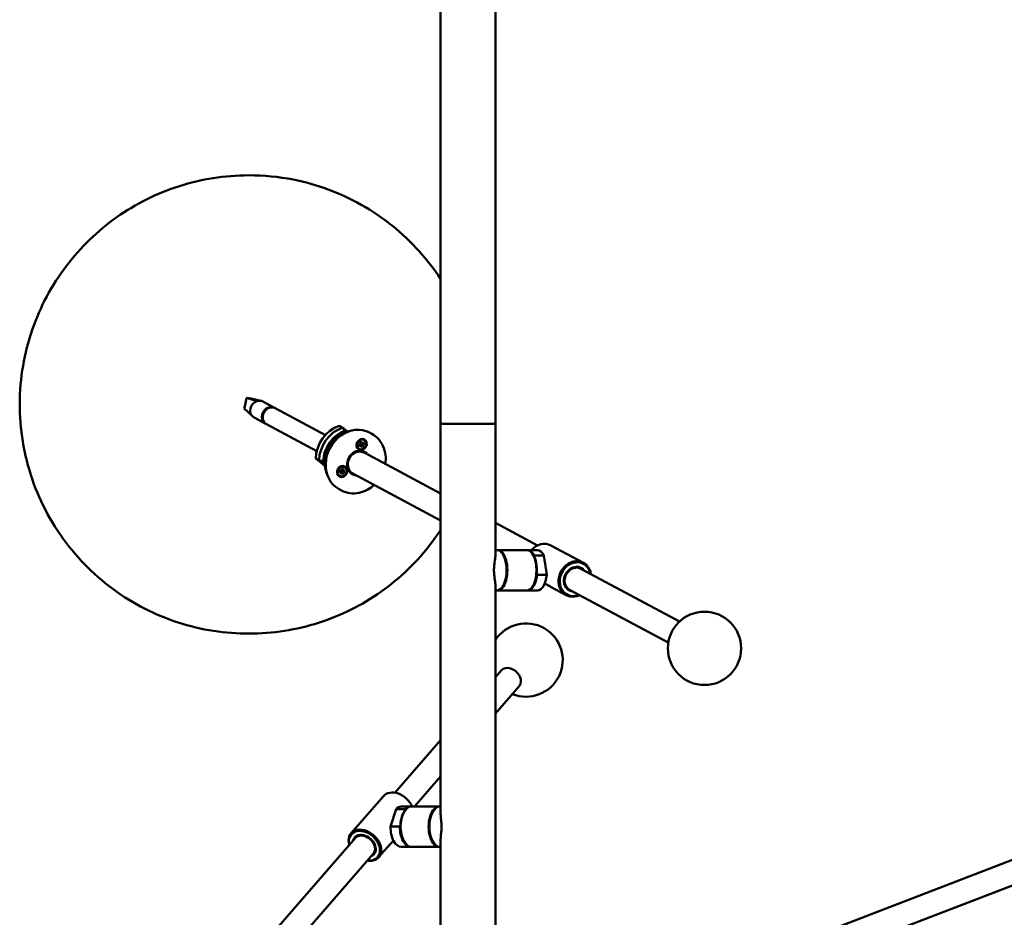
# Model space of a CAD drawing. Header units: millimetres. Extents: x 166 to 3217, y 680 to 4465.
# Tile 13 of 16: x 2167 to 2704, y 2637 to 3127. Entities that reach past the tile are written whole.
import ezdxf

# ---------------------------------------------------------------- set-up
doc = ezdxf.new("R2010")
doc.units = ezdxf.units.MM
doc.header["$LTSCALE"] = 16
doc.layers.add('Widoczne (ISO)', color=7, linetype='Continuous', lineweight=50)

msp = doc.modelspace()

# ---------------------------------------------------------------- linework, layer by layer
at = {"layer": 'Widoczne (ISO)'}
for p, q in [((2396.39, 3166.36), (2396.39, 2906.36)), ((2426.39, 3166.36), (2426.39, 2906.36)), ((2289.49, 2915.76), (2290.3, 2919.42)), ((2290.3, 2919.42), (2290.53, 2920.48)), ((2290.53, 2920.48), (2291.83, 2920.32)), ((2290.53, 2920.48), (2296.16, 2918.73)), ((2291.83, 2920.32), (2292.76, 2920.07)), ((2289.26, 2914.7), (2289.49, 2915.76)), ((2289.26, 2914.7), (2293.31, 2910.77)), ((2305.65, 2915.09), (2299.28, 2918.5)), ((2306.11, 2914.85), (2333.51, 2900.18)), ((2300.93, 2906.27), (2294.56, 2909.69)), ((2301.39, 2906.03), (2328.8, 2891.36)), ((2342.86, 2904.19), (2341.04, 2905.17)), ((2344.53, 2902.58), (2343.22, 2903.28)), ((2396.39, 2693.96), (2396.39, 2906.36)), ((2396.39, 2906.36), (2426.39, 2906.36)), ((2396.39, 2906.36), (2426.39, 2906.36)), ((2426.39, 2834.81), (2426.39, 2906.36)), ((2344.53, 2902.58), (2345.23, 2902.03)), ((2354.61, 2897.44), (2354.49, 2897.5)), ((2357.54, 2901.5), (2358.9, 2900.77)), ((2351.83, 2894.54), (2352.6, 2894.84)), ((2352.01, 2892.59), (2351.9, 2892.65)), ((2352, 2895.43), (2352.79, 2895.26)), ((2352, 2895.43), (2352.63, 2895.24)), ((2352.74, 2895.11), (2352, 2895.43)), ((2352.07, 2893.92), (2352.75, 2894.46)), ((2352.46, 2896.23), (2352.87, 2895.56)), ((2352.97, 2894.47), (2352.53, 2894.81)), ((2353.32, 2894.36), (2352.66, 2894.87)), ((2353.34, 2895.64), (2352.68, 2895.86)), ((2352.75, 2893.52), (2353.01, 2894.42)), ((2353.14, 2894.38), (2352.75, 2893.52)), ((2353.06, 2896.58), (2353.23, 2895.77)), ((2353.69, 2895.53), (2353.38, 2895.64)), ((2353.56, 2893.45), (2353.38, 2894.26)), ((2353.47, 2895.65), (2353.86, 2896.51)), ((2353.86, 2896.51), (2353.6, 2895.61)), ((2354.16, 2893.8), (2353.75, 2894.47)), ((2354.62, 2894.6), (2353.82, 2894.77)), ((2354.55, 2896.11), (2353.87, 2895.57)), ((2354.62, 2894.6), (2353.87, 2894.85)), ((2353.88, 2894.92), (2354.62, 2894.6)), ((2354.79, 2895.49), (2354.02, 2895.19)), ((2328.24, 2887.36), (2330.07, 2886.38)), ((2333.28, 2883.37), (2328.24, 2887.36)), ((2354.62, 2890.58), (2396.39, 2868.23)), ((2332.32, 2885.58), (2331.01, 2886.28)), ((2333.22, 2884.86), (2332.32, 2885.58)), ((2341.85, 2881.37), (2342.42, 2880.79)), ((2341.85, 2881.37), (2342.26, 2880.83)), ((2342.31, 2880.68), (2341.85, 2881.37)), ((2342.58, 2881.88), (2342.61, 2881.03)), ((2343.22, 2881.89), (2343.01, 2881.04)), ((2343.15, 2880.8), (2343.85, 2881.4)), ((2343.85, 2881.4), (2343.2, 2880.85)), ((2343.85, 2881.4), (2343.23, 2880.7)), ((2344.03, 2882.72), (2343.91, 2882.78)), ((2341.23, 2879.92), (2342.03, 2880.07)), ((2341.31, 2880.62), (2342.07, 2880.5)), ((2341.43, 2877.87), (2341.32, 2877.93)), ((2342.16, 2880.04), (2341.47, 2880.57)), ((2341.61, 2879.18), (2342.22, 2879.89)), ((2342.31, 2879.78), (2341.61, 2879.18)), ((2342.39, 2879.75), (2342.22, 2879.88)), ((2342.24, 2878.69), (2342.45, 2879.54)), ((2342.3, 2880.82), (2342.26, 2880.83)), ((2343.35, 2880.52), (2342.54, 2880.79)), ((2343.11, 2880.81), (2342.61, 2880.98)), ((2342.88, 2878.7), (2342.85, 2879.55)), ((2343.61, 2879.21), (2343.04, 2879.79)), ((2343.61, 2879.21), (2343.09, 2879.81)), ((2343.15, 2879.9), (2343.61, 2879.21)), ((2344.15, 2879.96), (2343.38, 2880.08)), ((2344.22, 2880.66), (2343.43, 2880.52)), ((2348.49, 2879.12), (2396.39, 2853.48)), ((2341.02, 2870.64), (2342.39, 2869.91)), ((2426.39, 2852.17), (2449.28, 2839.91)), ((2456.67, 2839.93), (2474.43, 2830.42)), ((2426.39, 2837.42), (2426.51, 2837.36)), ((2426.39, 2837.36), (2427.28, 2837.36)), ((2427.72, 2837.36), (2443.62, 2837.36)), ((2449.35, 2837.36), (2444.06, 2837.36)), ((2446.68, 2835.25), (2446.36, 2835.68)), ((2452.84, 2834.47), (2447.55, 2834.47)), ((2447.69, 2833.45), (2447.55, 2834.47)), ((2452.84, 2834.47), (2454.39, 2823.88)), ((2449.09, 2823.88), (2448.94, 2824.9)), ((2449.09, 2823.88), (2454.39, 2823.88)), ((2473.01, 2827.22), (2526.88, 2798.38)), ((2426.39, 2559.84), (2426.39, 2817.91)), ((2446.68, 2817.47), (2446.36, 2817.04)), ((2453.23, 2819.09), (2455.35, 2817.95)), ((2456.88, 2817.13), (2464.99, 2812.79)), ((2426.39, 2815.36), (2427.28, 2815.36)), ((2427.72, 2815.36), (2443.62, 2815.36)), ((2449.35, 2815.36), (2444.06, 2815.36)), ((2466.87, 2815.76), (2520.74, 2786.92)), ((2426.39, 2768.05), (2429.6, 2771.75)), ((2426.39, 2748.25), (2439.41, 2763.22)), ((2371.43, 2704.92), (2396.39, 2733.59)), ((2382.09, 2697.36), (2396.39, 2713.79)), ((2817.18, 2710), (2425.76, 2559.6)), ((2347.53, 2682.79), (2365.18, 2703.07)), ((2369.09, 2686.53), (2372.13, 2696.02)), ((2372.13, 2696.02), (2377.22, 2696.02)), ((2374.92, 2697.36), (2380.01, 2697.36)), ((2376.53, 2694.56), (2376.79, 2694.95)), ((2377.22, 2696.02), (2376.96, 2695.19)), ((2395.7, 2697.36), (2380.43, 2697.36)), ((2396.39, 2697.36), (2396.12, 2697.36)), ((2821.84, 2697.87), (2430.42, 2547.46)), ((2369.09, 2686.53), (2374.18, 2686.53)), ((2374.48, 2687.45), (2374.18, 2686.53)), ((2212.26, 2522.05), (2349.94, 2680.23)), ((2362.61, 2669.65), (2370.65, 2678.88)), ((2376.53, 2678.16), (2376.79, 2677.77)), ((2396.39, 2552.06), (2396.39, 2678.76)), ((2222.07, 2513.52), (2359.75, 2671.69)), ((2374.92, 2675.36), (2380.01, 2675.36)), ((2395.7, 2675.36), (2380.43, 2675.36)), ((2396.39, 2675.36), (2396.12, 2675.36))]:
    msp.add_line(p, q, dxfattribs=at)
msp.add_circle((2540.48, 2783.73), 20, dxfattribs=at)
msp.add_arc((2443.08, 2777.33), 20, 247.9287, 146.5716, dxfattribs=at)
for centre, major_axis, ratio, start_param, end_param in [((2296.92, 2914.09), (2.36, 4.41), 0.856327, 0, 0.729169), ((2296.92, 2914.09), (-2.36, -4.41), 0.856327, 3.870761, 6.18932), ((2303.29, 2910.68), (2.36, 4.41), 0.856327, 6.222841, 9.485123), ((2303.75, 2910.44), (-2.36, -4.41), 0.856327, 3.141593, 6.283185), ((2296.92, 2914.09), (-2.36, -4.41), 0.856327, 6.18932, 6.283185), ((2343.82, 2888.99), (-8.26, -15.43), 0.856327, 3.879309, 5.238739), ((2345.64, 2888.02), (-8.26, -15.43), 0.856327, 3.879309, 5.238739), ((2349.28, 2886.07), (8.26, 15.43), 0.856327, 0, 3.141593), ((2347, 2887.29), (7.79, 14.55), 0.856327, 0.727656, 2.107206), ((2347.91, 2886.8), (7.79, 14.55), 0.856327, 0.540588, 2.601004), ((2353.2, 2895.07), (-1.3, -2.42), 0.856327, 3.141593, 6.283185), ((2351.56, 2884.85), (3.3, 6.17), 0.856327, 5.902934, 9.805029), ((2352.56, 2895.03), (0.101, 0.188), 0.856327, 3.927716, 5.554664), ((2352.79, 2895.35), (0.264, 0.067), 0.326868, 3.98639, 4.642698), ((2352.66, 2895.01), (0.131, -0.263), 0.40326, 1.778248, 2.434555), ((2352.85, 2894.3), (0.101, 0.188), 0.856327, 5.757656, 7.384605), ((2352.7, 2895.43), (0.101, 0.188), 0.856327, 4.18686, 5.813808), ((2352.6, 2895.4), (-0.387, -0.723), 0.856327, 0.951158, 1.055944), ((2353.27, 2894.15), (-0.306, 0.151), 0.564151, 5.381691, 6.030559), ((2353.2, 2894.19), (0.101, 0.188), 0.856327, 5.498512, 7.125461), ((2353.42, 2895.84), (-0.101, -0.188), 0.856327, 5.498512, 7.125461), ((2353.84, 2895.69), (0.315, -0.128), 0.560263, 3.483301, 4.118418), ((2353.77, 2895.73), (-0.101, -0.188), 0.856327, 5.757656, 7.384605), ((2353.91, 2894.6), (-0.101, -0.188), 0.856327, 4.18686, 5.813808), ((2354.01, 2894.58), (0.153, -0.262), 0.437159, 3.024913, 3.68122), ((2354.14, 2894.92), (-0.279, -0.052), 0.369094, 5.870625, 6.526933), ((2354.06, 2895), (-0.101, -0.188), 0.856327, 3.927716, 5.554664), ((2351.56, 2884.85), (3.07, 5.73), 0.856327, 0, 3.141593), ((2351.33, 2884.97), (-3.07, -5.73), 0.856327, 3.118395, 6.306383), ((2351.1, 2885.09), (3.07, 5.73), 0.856327, 6.236778, 6.259988), ((2342.62, 2880.35), (-1.3, -2.42), 0.856327, 3.141593, 6.283185), ((2342.03, 2879.86), (0.101, 0.188), 0.856327, 5.255752, 6.8827), ((2342.12, 2880.7), (-0.101, -0.188), 0.856327, 0.284219, 1.911167), ((2342.35, 2879.54), (-0.263, 0.212), 0.551184, 5.260549, 5.911895), ((2342.5, 2880.93), (0.304, 0.016), 0.440648, 3.7773, 4.433608), ((2342.24, 2880.67), (0.066, -0.25), 0.274593, 1.548858, 2.205166), ((2342.27, 2879.57), (0.101, 0.188), 0.856327, 4.996608, 6.623556), ((2342.42, 2881), (0.101, 0.188), 0.856327, 3.684956, 5.311904), ((2342.02, 2880.67), (-0.387, -0.723), 0.856327, 1.900491, 2.063581), ((2343.04, 2879.58), (-0.101, -0.188), 0.856327, 3.684956, 5.311904), ((2343.19, 2881.01), (-0.101, -0.188), 0.856327, 4.996608, 6.623556), ((2343.15, 2879.56), (-0.088, 0.256), 0.321922, 5.955529, 6.611837), ((2343.4, 2879.81), (-0.314, 0.004), 0.469977, 5.677538, 6.333846), ((2343.3, 2880.94), (-0.154, -0.137), 0.037317, 0.234097, 0.890404), ((2343.33, 2879.88), (0.101, 0.188), 0.856327, 0.284219, 1.911167), ((2343.5, 2880.69), (0.28, -0.194), 0.559583, 3.342459, 3.998766), ((2343.42, 2880.72), (-0.101, -0.188), 0.856327, 5.255752, 6.8827), ((2351.1, 2885.09), (-3.07, -5.73), 0.856327, 0.023198, 0.046408), ((2451.95, 2831.11), (4.72, 8.82), 0.856327, 0, 1.300584), ((2427.28, 2826.36), (0, 11), 0.469472, 3.141593, 6.283185), ((2427.72, 2826.36), (0, -11), 0.469472, 6.240428, 9.467535), ((2443.62, 2826.36), (0, 11), 0.469472, 3.141593, 6.283185), ((2444.06, 2826.36), (0, 11), 0.469472, 5.541415, 6.325942), ((2444.06, 2826.36), (0, 10.5), 0.469472, 3.70221, 5.722568), ((2449.35, 2826.36), (0, 11), 0.469472, 5.541415, 6.283185), ((2469.71, 2821.61), (4.72, 8.82), 0.856327, 5.419973, 10.28799), ((2469.94, 2821.49), (-4.48, -8.38), 0.856327, 2.324317, 7.100461), ((2469.94, 2821.49), (3.07, 5.73), 0.856327, 0, 3.141593), ((2469.94, 2821.49), (3.28, 6.13), 0.856327, 5.918145, 9.789818), ((2444.06, 2826.36), (0, -11), 0.469472, 6.240428, 7.626294), ((2449.35, 2826.36), (0, -11), 0.469472, 0, 1.343108), ((2469.48, 2821.73), (2.81, 5.25), 0.856327, 1.093154, 2.048438), ((2434.51, 2767.48), (4.9, -4.27), 0.724364, 0, 3.141593), ((2372.72, 2696.5), (-7.54, 6.57), 0.724364, 4.119128, 6.283185), ((2374.92, 2686.36), (0, 11), 0.529919, 0, 0.498607), ((2380.01, 2686.36), (0, -10.5), 0.529919, 3.816557, 5.608221), ((2380.43, 2686.36), (0, -11), 0.529919, 3.141593, 6.283185), ((2380.01, 2686.36), (0, 11), 0.529919, 6.246806, 6.781792), ((2395.7, 2686.36), (0, 11), 0.529919, 6.246806, 9.461157), ((2396.12, 2686.36), (0, -11), 0.529919, 3.141593, 6.283185), ((2355.07, 2676.22), (7.54, -6.57), 0.724364, 5.419973, 10.28799), ((2354.84, 2675.96), (-7.17, 6.24), 0.724364, 2.324317, 7.100461), ((2374.92, 2686.36), (0, -11), 0.529919, 4.696914, 6.283185), ((2380.01, 2686.36), (0, -11), 0.529919, 4.696914, 6.319565), ((2354.84, 2675.96), (5.25, -4.57), 0.724364, 5.918145, 9.789818), ((2354.84, 2675.96), (4.9, -4.27), 0.724364, 0, 3.141593), ((2355.3, 2676.48), (4.49, -3.91), 0.724364, 0.540933, 2.60066), ((2355.3, 2676.48), (4.37, -3.81), 0.724364, 0.772346, 2.369246)]:
    msp.add_ellipse(centre, major_axis=major_axis, ratio=ratio, start_param=start_param, end_param=end_param, dxfattribs=at)
for centre, major_axis in [((2353.31, 2895.01), (-1.49, -2.78)), ((2353.31, 2895.01), (1.3, 2.42)), ((2342.73, 2880.29), (-1.49, -2.78)), ((2342.73, 2880.29), (-1.3, -2.42))]:
    msp.add_ellipse(centre, major_axis=major_axis, ratio=0.856327, dxfattribs=at)
for points, knots in [([(2291.76, 3041.97), (2278.42, 3041.97), (2265.63, 3039.82), (2241.24, 3032.08), (2229.83, 3026.24), (2208.94, 3011.57), (2199.73, 3002.52), (2184.07, 2981.91), (2177.81, 2970.2), (2169.12, 2944.96), (2166.68, 2931.39), (2166.62, 2903.76), (2168.73, 2889.75), (2177.96, 2863.19), (2184.62, 2850.63), (2201.93, 2828.75), (2212.22, 2819.29), (2235.11, 2804.51), (2247.58, 2799.07), (2273.24, 2792.41), (2286.4, 2791.24), (2312.26, 2792.73), (2324.87, 2795.6), (2348.74, 2804.7), (2359.8, 2811.18), (2379.84, 2827.04), (2388.56, 2836.63), (2395.88, 2847.53), (2396.13, 2847.92), (2396.39, 2848.3)], [0, 0, 0, 0, 0.291327, 0.291327, 0.608792, 0.608792, 0.956816, 0.956816, 1.327161, 1.327161, 1.697437, 1.697437, 2.043327, 2.043327, 2.355639, 2.355639, 2.641782, 2.641782, 2.916295, 2.916295, 3.194428, 3.194428, 3.489918, 3.489918, 3.813047, 3.813047, 4.166328, 4.166328, 4.179331, 4.179331, 4.179331, 4.179331]), ([(2396.39, 2985.44), (2392.99, 2990.63), (2389.14, 2995.66), (2375.95, 3010.35), (2365.14, 3019.11), (2341.52, 3032.42), (2328.82, 3037.06), (2307.9, 3041.2), (2299.74, 3041.97), (2291.76, 3041.97)], [5.4164791, 5.4164791, 5.4164791, 5.4164791, 5.5522171, 5.5522171, 5.8350133, 5.8350133, 6.1090716, 6.1090716, 6.2831853, 6.2831853, 6.2831853, 6.2831853]), ([(2292.75, 2920.08), (2292.75, 2920.08), (2292.75, 2920.08), (2292.77, 2920.07), (2292.79, 2920.07), (2292.88, 2920.05), (2292.95, 2920.03), (2293.23, 2919.97), (2293.47, 2919.91), (2294.44, 2919.7), (2295.22, 2919.53), (2296.76, 2919.19), (2297.54, 2919.02), (2298.32, 2918.85)], [0.023941, 0.023941, 0.023941, 0.023941, 0.036704, 0.036704, 0.068222, 0.068222, 0.130201, 0.130201, 0.290586, 0.290586, 0.771233, 0.771233, 1.250049, 1.250049, 1.250049, 1.250049]), ([(2366.22, 2884.37), (2366.47, 2885.99), (2366.52, 2887.62), (2366.15, 2890.99), (2365.67, 2892.71), (2364.23, 2895.82), (2363.26, 2897.22), (2361.14, 2899.34), (2360.07, 2900.14), (2358.9, 2900.77)], [5.252199, 5.252199, 5.252199, 5.252199, 5.540847, 5.540847, 5.864813, 5.864813, 6.182276, 6.182276, 6.436551, 6.436551, 6.436551, 6.436551]), ([(2352.13, 2894.02), (2352.13, 2894.01), (2352.13, 2894), (2352.12, 2893.98), (2352.11, 2893.97), (2352.1, 2893.95), (2352.08, 2893.93), (2352.07, 2893.92)], [0.04758377, 0.04758377, 0.04758377, 0.04758377, 0.05181414, 0.05181414, 0.05697832, 0.05697832, 0.06215096, 0.06215096, 0.06215096, 0.06215096]), ([(2352.5, 2896.17), (2352.51, 2896.18), (2352.52, 2896.19), (2352.54, 2896.21), (2352.56, 2896.22), (2352.59, 2896.25), (2352.6, 2896.26), (2352.63, 2896.28), (2352.65, 2896.29), (2352.68, 2896.31), (2352.7, 2896.32), (2352.71, 2896.33)], [6.0744798, 6.0744798, 6.0744798, 6.0744798, 6.1034624, 6.1034624, 6.1410212, 6.1410212, 6.1785801, 6.1785801, 6.216139, 6.216139, 6.2536978, 6.2536978, 6.2536978, 6.2536978]), ([(2352.93, 2894.77), (2352.92, 2894.78), (2352.91, 2894.79), (2352.88, 2894.83), (2352.86, 2894.87), (2352.83, 2894.94), (2352.82, 2894.98), (2352.82, 2895.05), (2352.82, 2895.08), (2352.83, 2895.14), (2352.84, 2895.18), (2352.88, 2895.23), (2352.9, 2895.25), (2352.94, 2895.28), (2352.95, 2895.29), (2352.96, 2895.29)], [0.13976647, 0.13976647, 0.13976647, 0.13976647, 0.14359553, 0.14359553, 0.15454642, 0.15454642, 0.16549732, 0.16549732, 0.17480608, 0.17480608, 0.18411485, 0.18411485, 0.19342361, 0.19342361, 0.1973208, 0.1973208, 0.1973208, 0.1973208]), ([(2352.96, 2895.29), (2352.96, 2895.31), (2352.95, 2895.32), (2352.94, 2895.37), (2352.94, 2895.4), (2352.95, 2895.46), (2352.96, 2895.49), (2352.99, 2895.55), (2353.01, 2895.57), (2353.06, 2895.62), (2353.09, 2895.64), (2353.15, 2895.67), (2353.18, 2895.68), (2353.21, 2895.69)], [-0.05372527, -0.05372527, -0.05372527, -0.05372527, -0.04982808, -0.04982808, -0.04051932, -0.04051932, -0.03121055, -0.03121055, -0.02190179, -0.02190179, -0.01095089, -0.01095089, -0.00256455, -0.00256455, -0.00256455, -0.00256455]), ([(2353.87, 2894.85), (2353.86, 2894.85), (2353.84, 2894.86), (2353.73, 2894.91), (2353.62, 2894.97), (2353.37, 2895.09), (2353.22, 2895.17), (2353.03, 2895.26), (2352.99, 2895.28), (2352.96, 2895.29)], [-2.7963552, -2.7963552, -2.7963552, -2.7963552, -2.7900399, -2.7900399, -2.7426847, -2.7426847, -2.6569758, -2.6569758, -2.6392228, -2.6392228, -2.6392228, -2.6392228]), ([(2353.06, 2896.58), (2353.06, 2896.56), (2353.06, 2896.54), (2353.06, 2896.52), (2353.06, 2896.51), (2353.05, 2896.49), (2353.05, 2896.48), (2353.04, 2896.48)], [0.02076039, 0.02076039, 0.02076039, 0.02076039, 0.02593303, 0.02593303, 0.03109721, 0.03109721, 0.03532758, 0.03532758, 0.03532758, 0.03532758]), ([(2354.06, 2893.91), (2354.07, 2893.9), (2354.08, 2893.89), (2354.1, 2893.87), (2354.12, 2893.85), (2354.14, 2893.83), (2354.15, 2893.81), (2354.16, 2893.8)], [0.04758377, 0.04758377, 0.04758377, 0.04758377, 0.05181414, 0.05181414, 0.05697832, 0.05697832, 0.06215096, 0.06215096, 0.06215096, 0.06215096]), ([(2354.79, 2895.49), (2354.77, 2895.49), (2354.75, 2895.48), (2354.72, 2895.48), (2354.7, 2895.47), (2354.67, 2895.47), (2354.66, 2895.47), (2354.64, 2895.48)], [0.02076039, 0.02076039, 0.02076039, 0.02076039, 0.02593303, 0.02593303, 0.03109721, 0.03109721, 0.03532758, 0.03532758, 0.03532758, 0.03532758]), ([(2343.22, 2881.89), (2343.22, 2881.88), (2343.21, 2881.86), (2343.19, 2881.83), (2343.18, 2881.82), (2343.17, 2881.8), (2343.16, 2881.8), (2343.15, 2881.79)], [0.02076039, 0.02076039, 0.02076039, 0.02076039, 0.02593303, 0.02593303, 0.03109721, 0.03109721, 0.03532758, 0.03532758, 0.03532758, 0.03532758]), ([(2341.31, 2879.97), (2341.31, 2879.96), (2341.31, 2879.95), (2341.3, 2879.94), (2341.29, 2879.94), (2341.27, 2879.93), (2341.25, 2879.92), (2341.23, 2879.92)], [0.04758377, 0.04758377, 0.04758377, 0.04758377, 0.05181414, 0.05181414, 0.05697832, 0.05697832, 0.06215096, 0.06215096, 0.06215096, 0.06215096]), ([(2341.3, 2880.06), (2341.3, 2880.09), (2341.3, 2880.13), (2341.31, 2880.21), (2341.31, 2880.24), (2341.32, 2880.32), (2341.32, 2880.36), (2341.33, 2880.43), (2341.34, 2880.47), (2341.36, 2880.54), (2341.37, 2880.58), (2341.38, 2880.61)], [1.4151257, 1.4151257, 1.4151257, 1.4151257, 1.489738, 1.489738, 1.5643502, 1.5643502, 1.6389625, 1.6389625, 1.7135748, 1.7135748, 1.7845891, 1.7845891, 1.7845891, 1.7845891]), ([(2341.38, 2880.6), (2341.38, 2880.6), (2341.39, 2880.6), (2341.41, 2880.6), (2341.43, 2880.59), (2341.46, 2880.58), (2341.46, 2880.58), (2341.47, 2880.57)], [0.15210698, 0.15210698, 0.15210698, 0.15210698, 0.15454642, 0.15454642, 0.16549732, 0.16549732, 0.16812929, 0.16812929, 0.16812929, 0.16812929]), ([(2342, 2880.16), (2342, 2880.16), (2342, 2880.16), (2342.01, 2880.19), (2342.03, 2880.22), (2342.06, 2880.27), (2342.09, 2880.3), (2342.14, 2880.33), (2342.17, 2880.34), (2342.21, 2880.35), (2342.23, 2880.35), (2342.24, 2880.35)], [0.16438111, 0.16438111, 0.16438111, 0.16438111, 0.16549732, 0.16549732, 0.17480608, 0.17480608, 0.18411485, 0.18411485, 0.19342361, 0.19342361, 0.1973208, 0.1973208, 0.1973208, 0.1973208]), ([(2342.24, 2880.35), (2342.24, 2880.36), (2342.24, 2880.38), (2342.25, 2880.42), (2342.27, 2880.45), (2342.3, 2880.51), (2342.32, 2880.53), (2342.37, 2880.57), (2342.41, 2880.59), (2342.47, 2880.61), (2342.51, 2880.62), (2342.59, 2880.62), (2342.63, 2880.62), (2342.66, 2880.61), (2342.67, 2880.61), (2342.69, 2880.6), (2342.7, 2880.6)], [-0.05372527, -0.05372527, -0.05372527, -0.05372527, -0.04982808, -0.04982808, -0.04051932, -0.04051932, -0.03121055, -0.03121055, -0.02190179, -0.02190179, -0.01095089, -0.01095089, 0, 0, 0, 0.00382906, 0.00382906, 0.00382906, 0.00382906]), ([(2343.09, 2879.81), (2343.08, 2879.82), (2343.07, 2879.83), (2342.96, 2879.9), (2342.86, 2879.96), (2342.63, 2880.11), (2342.48, 2880.2), (2342.3, 2880.31), (2342.27, 2880.33), (2342.24, 2880.35)], [-2.7963552, -2.7963552, -2.7963552, -2.7963552, -2.7900399, -2.7900399, -2.7426847, -2.7426847, -2.6569758, -2.6569758, -2.6392228, -2.6392228, -2.6392228, -2.6392228]), ([(2342.83, 2878.84), (2342.84, 2878.83), (2342.85, 2878.81), (2342.86, 2878.79), (2342.87, 2878.77), (2342.87, 2878.73), (2342.88, 2878.71), (2342.88, 2878.7)], [0.04758377, 0.04758377, 0.04758377, 0.04758377, 0.05181414, 0.05181414, 0.05697832, 0.05697832, 0.06215096, 0.06215096, 0.06215096, 0.06215096]), ([(2344.15, 2879.96), (2344.13, 2879.96), (2344.11, 2879.97), (2344.08, 2879.97), (2344.06, 2879.98), (2344.03, 2879.99), (2344.02, 2880), (2344.01, 2880)], [0.02076039, 0.02076039, 0.02076039, 0.02076039, 0.02593303, 0.02593303, 0.03109721, 0.03109721, 0.03532758, 0.03532758, 0.03532758, 0.03532758]), ([(2342.39, 2869.91), (2343.8, 2869.15), (2345.35, 2868.65), (2348.57, 2868.21), (2350.25, 2868.28), (2353.57, 2868.96), (2355.21, 2869.59), (2357.93, 2871.14), (2359.06, 2871.97), (2360.08, 2872.91)], [3.294958, 3.294958, 3.294958, 3.294958, 3.602916, 3.602916, 3.914295, 3.914295, 4.232871, 4.232871, 4.479309, 4.479309, 4.479309, 4.479309]), ([(2426.39, 2834.81), (2426.39, 2834.59), (2426.38, 2834.37), (2426.3, 2833.18), (2426.1, 2831.99), (2425.82, 2829.98), (2425.72, 2829.28), (2425.59, 2827.84), (2425.56, 2827.1), (2425.56, 2826.36)], [6.0024858, 6.0024858, 6.0024858, 6.0024858, 6.1088877, 6.1088877, 6.5498947, 6.5498947, 6.7703982, 6.7703982, 6.9909016, 6.9909016, 6.9909016, 6.9909016]), ([(2425.56, 2826.36), (2425.56, 2825.63), (2425.59, 2824.89), (2425.72, 2823.44), (2425.82, 2822.74), (2426.1, 2820.73), (2426.3, 2819.54), (2426.38, 2818.35), (2426.39, 2818.13), (2426.39, 2817.91)], [0, 0, 0, 0, 0.2205035, 0.2205035, 0.441007, 0.441007, 0.8820139, 0.8820139, 0.9884158, 0.9884158, 0.9884158, 0.9884158]), ([(2455.97, 2817.67), (2455.79, 2817.74), (2455.61, 2817.82), (2455.22, 2818.02), (2455.03, 2818.14), (2454.82, 2818.3), (2454.76, 2818.36), (2454.75, 2818.41), (2454.75, 2818.41), (2454.8, 2818.41), (2454.84, 2818.39), (2454.9, 2818.36)], [1.065985, 1.065985, 1.065985, 1.065985, 1.1384819, 1.1384819, 1.2503927, 1.2503927, 1.3263784, 1.3263784, 1.3643713, 1.3643713, 1.4023641, 1.4023641, 1.4023641, 1.4023641]), ([(2454.9, 2818.36), (2454.96, 2818.33), (2455.03, 2818.28), (2455.2, 2818.18), (2455.29, 2818.12), (2455.59, 2817.92), (2455.82, 2817.76), (2456.3, 2817.46), (2456.59, 2817.29), (2456.88, 2817.13)], [0, 0, 0, 0, 0.0379928, 0.0379928, 0.0759857, 0.0759857, 0.1519713, 0.1519713, 0.2461258, 0.2461258, 0.2461258, 0.2461258]), ([(2396.39, 2678.76), (2396.39, 2679.68), (2396.51, 2680.81), (2396.71, 2682.74), (2396.78, 2683.44), (2396.88, 2684.89), (2396.91, 2685.63), (2396.91, 2687.1), (2396.88, 2687.84), (2396.78, 2689.28), (2396.71, 2689.98), (2396.51, 2691.91), (2396.39, 2693.04), (2396.39, 2693.96)], [2.639889, 2.639889, 2.639889, 2.639889, 3.054444, 3.054444, 3.274947, 3.274947, 3.495451, 3.495451, 3.715954, 3.715954, 3.936458, 3.936458, 4.351013, 4.351013, 4.351013, 4.351013])]:
    msp.add_open_spline(points, degree=3, knots=knots, dxfattribs=at)
for points in [[(2345.52, 2902.12), (2344.65, 2902.8), (2343.76, 2903.49), (2342.86, 2904.19)], [(2330.07, 2886.38), (2331.14, 2885.54), (2332.2, 2884.72), (2333.24, 2883.9)], [(2342.54, 2880.79), (2342.52, 2880.8), (2342.5, 2880.81), (2342.48, 2880.81)]]:
    msp.add_open_spline(points, degree=3, dxfattribs=at)
for points, weights in [([(2352.13, 2894.02), (2352.06, 2894.37), (2352.01, 2894.61)], [1.00378810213, 1.03168883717, 1.02650084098]), ([(2352.54, 2896.21), (2352.73, 2896.31), (2353.04, 2896.48)], [1.02149349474, 1.03901642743, 1.00378810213]), ([(2352.94, 2894.75), (2352.93, 2894.76), (2352.93, 2894.77)], [1, 1.01465889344, 1.02927435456]), ([(2354.06, 2893.91), (2353.33, 2894.46), (2352.94, 2894.75)], [1.00378810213, 1.0526638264, 1]), ([(2353.91, 2895.6), (2354.22, 2895.55), (2354.64, 2895.48)], [1.02729335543, 1.02661282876, 1.00378810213]), ([(2342.59, 2881.6), (2342.83, 2881.68), (2343.15, 2881.79)], [1.02727898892, 1.02822531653, 1.00378810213]), ([(2341.31, 2879.97), (2341.31, 2880.05), (2341.3, 2880.12)], [1.00378810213, 1.01352460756, 1.01923157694]), ([(2342.83, 2878.84), (2342.59, 2879.14), (2342.41, 2879.37)], [1.00378810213, 1.02515062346, 1.02711528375]), ([(2342.7, 2880.6), (2342.71, 2880.6), (2342.73, 2880.59)], [1.02927435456, 1.01465889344, 1]), ([(2342.73, 2880.59), (2343.17, 2880.39), (2344.01, 2880)], [1, 1.0526638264, 1.00378810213])]:
    msp.add_rational_spline(points, weights, degree=2, dxfattribs=at)

doc.saveas('drawing.dxf')
